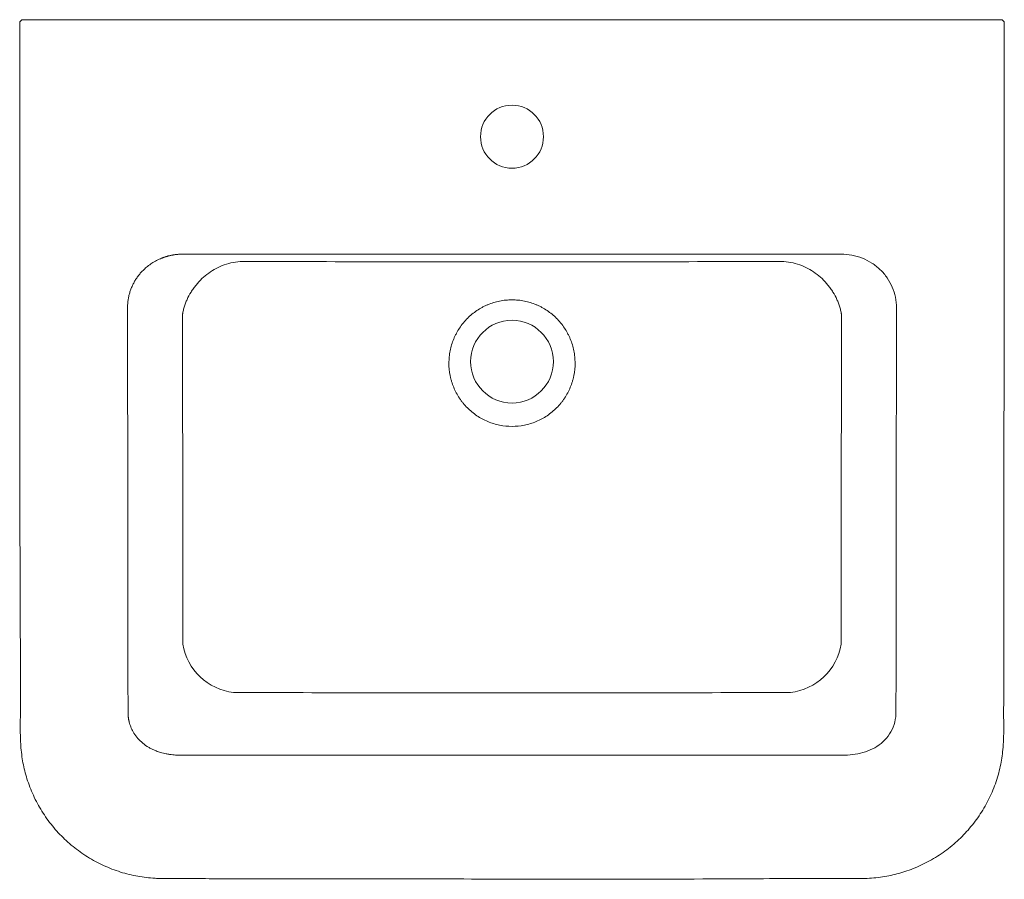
# Model space of a CAD drawing. Header units: millimetres. Extents: x 3520.413 to 3520.96, y 1941.509 to 1941.987.
import ezdxf

# ---------------------------------------------------------------- set-up
doc = ezdxf.new("R2010")
doc.units = ezdxf.units.MM
doc.linetypes.add('SLD-Solid', pattern=[0])
doc.layers.add('SANINDUSA', color=3, linetype='Continuous')

msp = doc.modelspace()

# ---------------------------------------------------------------- linework, layer by layer
at = {"layer": 'SANINDUSA', "linetype": 'SLD-Solid', "lineweight": 15}
msp.add_line((3520.421204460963, 1941.986803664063), (3520.95237371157, 1941.986803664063), dxfattribs=at)
for centre, radius in [((3520.686789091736, 1941.921803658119), 0.01750000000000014), ((3520.686789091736, 1941.796803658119), 0.02299999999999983)]:
    msp.add_circle(centre, radius, dxfattribs=at)
for centre, radius, start, end in [((3520.415204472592, 1941.984803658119), 0.002000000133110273, 89.99999976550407, 180.5322878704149), ((3520.95837371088, 1941.984803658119), 0.002000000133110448, 0.5306183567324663, 90.00000023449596), ((3520.535884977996, 1941.645192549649), 0.03247283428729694, 189.4079894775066, 263.2911686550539), ((3520.837693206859, 1941.645192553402), 0.03247283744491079, 276.7088220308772, 350.5920047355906)]:
    msp.add_arc(centre, radius, start, end, dxfattribs=at)
for points, knots in [([(3520.415289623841, 1941.986803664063), (3520.415273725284, 1941.986803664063), (3520.415226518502, 1941.986803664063), (3520.415885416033, 1941.986803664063), (3520.417144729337, 1941.986803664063), (3520.418894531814, 1941.986803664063), (3520.420332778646, 1941.986803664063), (3520.421104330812, 1941.986803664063), (3520.421204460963, 1941.986803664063)], [0, 0, 0, 0, 0.1090432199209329, 0.3237765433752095, 0.5385103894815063, 0.7532448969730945, 0.967976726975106, 1, 1, 1, 1]), ([(3520.958288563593, 1941.986803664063), (3520.958304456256, 1941.986803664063), (3520.958351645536, 1941.986803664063), (3520.957692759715, 1941.986803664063), (3520.956433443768, 1941.986803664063), (3520.95468364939, 1941.986803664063), (3520.953245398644, 1941.986803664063), (3520.95247384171, 1941.986803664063), (3520.95237371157, 1941.986803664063)], [0, 0, 0, 0, 0.1090432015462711, 0.3237764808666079, 0.5385102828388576, 0.7532433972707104, 0.9679767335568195, 1, 1, 1, 1]), ([(3520.413220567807, 1941.984803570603), (3520.413282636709, 1941.917009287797), (3520.413381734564, 1941.808770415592), (3520.413275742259, 1941.680308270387), (3520.413748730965, 1941.617109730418), (3520.41349863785, 1941.59260501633), (3520.413594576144, 1941.588324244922), (3520.413633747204, 1941.586576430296)], [0, 0, 0, 0, 0.5107205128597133, 0.815405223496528, 0.9677451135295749, 0.986830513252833, 1, 1, 1, 1]), ([(3520.959945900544, 1941.586576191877), (3520.959984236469, 1941.588125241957), (3520.960074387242, 1941.591767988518), (3520.959985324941, 1941.599184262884), (3520.960047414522, 1941.611480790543), (3520.960072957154, 1941.707778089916), (3520.9603671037, 1941.833104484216), (3520.96035402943, 1941.952001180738), (3520.960350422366, 1941.984803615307)], [0, 0, 0, 0, 0.01167227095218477, 0.0274485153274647, 0.055866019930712, 0.1043084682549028, 0.7528874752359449, 1, 1, 1, 1]), ([(3520.503958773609, 1941.856537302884), (3520.503766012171, 1941.856536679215), (3520.503382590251, 1941.856535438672), (3520.502810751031, 1941.856520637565), (3520.502245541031, 1941.856496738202), (3520.501687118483, 1941.856463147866), (3520.50113563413, 1941.856420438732), (3520.500591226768, 1941.856368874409), (3520.500054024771, 1941.856308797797), (3520.499524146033, 1941.856240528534), (3520.49900169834, 1941.856164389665), (3520.498486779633, 1941.856080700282), (3520.497979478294, 1941.855989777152), (3520.497479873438, 1941.855891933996), (3520.496988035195, 1941.8557874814), (3520.496504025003, 1941.855676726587), (3520.496027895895, 1941.85555997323), (3520.495559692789, 1941.855437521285), (3520.495099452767, 1941.855309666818), (3520.494647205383, 1941.855176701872), (3520.494202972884, 1941.855038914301), (3520.493766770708, 1941.854896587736), (3520.493338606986, 1941.854750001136), (3520.492918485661, 1941.854599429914), (3520.492506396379, 1941.854445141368), (3520.49126446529, 1941.853960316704), (3520.489263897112, 1941.853045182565), (3520.48664488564, 1941.85151659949), (3520.484265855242, 1941.849798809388), (3520.482541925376, 1941.848285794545), (3520.481353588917, 1941.84709605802), (3520.480602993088, 1941.846286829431), (3520.47988534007, 1941.845453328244), (3520.479201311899, 1941.844596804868), (3520.478551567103, 1941.843718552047), (3520.477936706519, 1941.842819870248), (3520.477357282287, 1941.841902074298), (3520.476813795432, 1941.840966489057), (3520.476306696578, 1941.840014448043), (3520.475836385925, 1941.839047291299), (3520.475403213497, 1941.838066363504), (3520.475007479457, 1941.837073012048), (3520.474649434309, 1941.836068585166), (3520.474329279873, 1941.835054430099), (3520.474047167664, 1941.834031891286), (3520.473803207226, 1941.833002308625), (3520.473597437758, 1941.831967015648), (3520.473429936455, 1941.830927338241), (3520.473300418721, 1941.829884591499), (3520.473209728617, 1941.828840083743), (3520.473154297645, 1941.827795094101), (3520.473149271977, 1941.827098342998), (3520.473146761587, 1941.826750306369)], [0, 0, 0, 0, 0.01214655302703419, 0.02416071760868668, 0.03604250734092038, 0.04779193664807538, 0.05940902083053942, 0.07089377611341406, 0.08224621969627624, 0.09346636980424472, 0.1045542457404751, 0.1155098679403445, 0.1263332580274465, 0.1370244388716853, 0.1475834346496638, 0.1580102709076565, 0.1683049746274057, 0.1784675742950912, 0.1884980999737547, 0.1983965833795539, 0.2081630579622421, 0.2177975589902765, 0.2273001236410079, 0.2366707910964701, 0.2459096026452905, 0.2550166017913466, 0.3206489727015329, 0.3841988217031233, 0.4456856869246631, 0.5051317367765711, 0.5283670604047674, 0.5515188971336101, 0.5745890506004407, 0.5975793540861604, 0.6204916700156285, 0.6433278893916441, 0.6660899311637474, 0.6887797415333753, 0.7113992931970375, 0.7339505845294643, 0.7564356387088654, 0.7788565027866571, 0.8012152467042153, 0.8235139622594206, 0.8457547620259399, 0.8679397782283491, 0.8900711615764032, 0.9121510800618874, 0.934181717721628, 0.9561652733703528, 0.9781039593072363, 1, 1, 1, 1]), ([(3520.900431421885, 1941.826750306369), (3520.900437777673, 1941.828733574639), (3520.90024286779, 1941.830680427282), (3520.899467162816, 1941.834509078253), (3520.898875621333, 1941.836412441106), (3520.897334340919, 1941.840025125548), (3520.896389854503, 1941.841738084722), (3520.894150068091, 1941.844983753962), (3520.892854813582, 1941.846506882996), (3520.890021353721, 1941.84924081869), (3520.888462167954, 1941.850476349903), (3520.885097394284, 1941.852640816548), (3520.883330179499, 1941.853547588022), (3520.877771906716, 1941.8557619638), (3520.87369570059, 1941.856545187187), (3520.869619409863, 1941.856537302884)], [0, 0, 0, 0, 0.125, 0.125, 0.25, 0.25, 0.375, 0.375, 0.5, 0.5, 0.625, 0.625, 0.75, 0.75, 1, 1, 1, 1]), ([(3520.526894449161, 1941.850620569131), (3520.525342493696, 1941.850066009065), (3520.523846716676, 1941.849400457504), (3520.520958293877, 1941.847865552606), (3520.519564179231, 1941.846994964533), (3520.516884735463, 1941.845055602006), (3520.51563345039, 1941.844011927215), (3520.513291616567, 1941.841790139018), (3520.512201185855, 1941.84061192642), (3520.51068373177, 1941.838745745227), (3520.510196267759, 1941.838104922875), (3520.509273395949, 1941.836807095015), (3520.508836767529, 1941.836148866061), (3520.507598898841, 1941.834147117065), (3520.506869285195, 1941.832776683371), (3520.50591633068, 1941.830667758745), (3520.505622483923, 1941.829955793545), (3520.505087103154, 1941.828526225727), (3520.504844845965, 1941.827807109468), (3520.504411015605, 1941.826360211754), (3520.504219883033, 1941.825633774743), (3520.503972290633, 1941.824541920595), (3520.5038962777, 1941.824177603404), (3520.503792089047, 1941.823630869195), (3520.503759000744, 1941.823448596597), (3520.503696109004, 1941.823084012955), (3520.503666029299, 1941.822899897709), (3520.50363821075, 1941.822719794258)], [0, 0, 0, 0, 0.1249999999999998, 0.1249999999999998, 0.2499999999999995, 0.2499999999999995, 0.3749999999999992, 0.3749999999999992, 0.499999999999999, 0.499999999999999, 0.5624999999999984, 0.5624999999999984, 0.6249999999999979, 0.6249999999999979, 0.7499999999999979, 0.7499999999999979, 0.8124999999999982, 0.8124999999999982, 0.8749999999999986, 0.8749999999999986, 0.9374999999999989, 0.9374999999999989, 0.9687499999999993, 0.9687499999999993, 0.9843749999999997, 0.9843749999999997, 1, 1, 1, 1]), ([(3520.536995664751, 1941.852394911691), (3520.535263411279, 1941.852386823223), (3520.533555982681, 1941.852232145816), (3520.530188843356, 1941.851641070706), (3520.528529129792, 1941.851204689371), (3520.526894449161, 1941.850620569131)], [0, 0, 0, 0, 0.5, 0.5, 1, 1, 1, 1]), ([(3520.536995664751, 1941.852394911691), (3520.561950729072, 1941.852364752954), (3520.586914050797, 1941.852342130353), (3520.636848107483, 1941.852311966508), (3520.661817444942, 1941.852304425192), (3520.686789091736, 1941.852304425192)], [0, 0, 0, 0, 0.5, 0.5, 1, 1, 1, 1]), ([(3520.836582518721, 1941.852394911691), (3520.8116274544, 1941.852364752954), (3520.786664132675, 1941.852342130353), (3520.736730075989, 1941.852311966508), (3520.711760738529, 1941.852304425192), (3520.686789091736, 1941.852304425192)], [0, 0, 0, 0, 0.5000000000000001, 0.5000000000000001, 1, 1, 1, 1]), ([(3520.836582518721, 1941.852394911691), (3520.838314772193, 1941.852386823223), (3520.84002220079, 1941.852232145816), (3520.843389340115, 1941.851641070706), (3520.845049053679, 1941.851204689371), (3520.846683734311, 1941.850620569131)], [0, 0, 0, 0, 0.5, 0.5, 1, 1, 1, 1]), ([(3520.846683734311, 1941.850620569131), (3520.848235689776, 1941.850066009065), (3520.849731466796, 1941.849400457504), (3520.852619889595, 1941.847865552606), (3520.854014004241, 1941.846994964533), (3520.856693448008, 1941.845055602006), (3520.857944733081, 1941.844011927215), (3520.860286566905, 1941.841790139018), (3520.861376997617, 1941.84061192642), (3520.862894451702, 1941.838745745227), (3520.863381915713, 1941.838104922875), (3520.864304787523, 1941.836807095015), (3520.864741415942, 1941.836148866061), (3520.86597928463, 1941.834147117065), (3520.866708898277, 1941.832776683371), (3520.867661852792, 1941.830667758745), (3520.867955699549, 1941.829955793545), (3520.868491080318, 1941.828526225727), (3520.868733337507, 1941.827807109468), (3520.869167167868, 1941.826360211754), (3520.869358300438, 1941.825633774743), (3520.869605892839, 1941.824541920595), (3520.869681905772, 1941.824177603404), (3520.869786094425, 1941.823630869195), (3520.869819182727, 1941.823448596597), (3520.869882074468, 1941.823084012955), (3520.869912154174, 1941.822899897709), (3520.869939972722, 1941.822719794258)], [0, 0, 0, 0, 0.1249999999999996, 0.1249999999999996, 0.2499999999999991, 0.2499999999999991, 0.3749999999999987, 0.3749999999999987, 0.4999999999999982, 0.4999999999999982, 0.562499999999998, 0.562499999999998, 0.6249999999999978, 0.6249999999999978, 0.7499999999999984, 0.7499999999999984, 0.8124999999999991, 0.8124999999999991, 0.8749999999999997, 0.8749999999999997, 0.9375000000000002, 0.9375000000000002, 0.9687500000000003, 0.9687500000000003, 0.9843750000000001, 0.9843750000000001, 1, 1, 1, 1]), ([(3520.473146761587, 1941.826750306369), (3520.47316519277, 1941.808680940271), (3520.473202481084, 1941.772124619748), (3520.473264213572, 1941.716664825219), (3520.473331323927, 1941.659955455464), (3520.473381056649, 1941.621733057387), (3520.473406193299, 1941.602414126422)], [0, 0, 0, 0, 0.2416375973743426, 0.4888595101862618, 0.7416517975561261, 1, 1, 1, 1]), ([(3520.686789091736, 1941.760803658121), (3520.684469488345, 1941.760803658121), (3520.682184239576, 1941.761032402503), (3520.678806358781, 1941.761708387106), (3520.677688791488, 1941.761989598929), (3520.675470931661, 1941.762667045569), (3520.674387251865, 1941.763058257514), (3520.671213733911, 1941.764382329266), (3520.669198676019, 1941.765464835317), (3520.666329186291, 1941.767392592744), (3520.665396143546, 1941.768088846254), (3520.663622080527, 1941.769554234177), (3520.662775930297, 1941.770326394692), (3520.661163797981, 1941.771948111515), (3520.660397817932, 1941.772797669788), (3520.659309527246, 1941.774130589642), (3520.658956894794, 1941.774584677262), (3520.658272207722, 1941.77551271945), (3520.657939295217, 1941.775987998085), (3520.656339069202, 1941.778397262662), (3520.655266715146, 1941.780420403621), (3520.653959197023, 1941.783593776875), (3520.6535738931, 1941.78467484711), (3520.653073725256, 1941.786332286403), (3520.652919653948, 1941.786892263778), (3520.652640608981, 1941.788013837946), (3520.652515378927, 1941.788575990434), (3520.651959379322, 1941.79139345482), (3520.651737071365, 1941.793668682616), (3520.651736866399, 1941.796539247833), (3520.651750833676, 1941.797114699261), (3520.651807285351, 1941.798268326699), (3520.651849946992, 1941.798847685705), (3520.652019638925, 1941.800571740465), (3520.652188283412, 1941.801707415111), (3520.652856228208, 1941.805074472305), (3520.653515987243, 1941.807266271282), (3520.654617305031, 1941.809937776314), (3520.654851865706, 1941.810469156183), (3520.655343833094, 1941.811513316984), (3520.655601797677, 1941.812027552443), (3520.656411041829, 1941.81354711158), (3520.656997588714, 1941.814529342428), (3520.6582637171, 1941.816432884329), (3520.658943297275, 1941.817354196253), (3520.660033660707, 1941.818689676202), (3520.660408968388, 1941.819127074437), (3520.661183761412, 1941.81998603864), (3520.661583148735, 1941.820407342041), (3520.663618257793, 1941.822450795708), (3520.6653844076, 1941.823904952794), (3520.668236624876, 1941.825820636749), (3520.669221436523, 1941.826414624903), (3520.670751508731, 1941.827236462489), (3520.671268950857, 1941.8274980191), (3520.672310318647, 1941.827992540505), (3520.672835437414, 1941.828226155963), (3520.675482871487, 1941.829327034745), (3520.677670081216, 1941.829994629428), (3520.681056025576, 1941.830672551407), (3520.68220784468, 1941.830844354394), (3520.684500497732, 1941.83107078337), (3520.685645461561, 1941.831126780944), (3520.686789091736, 1941.831126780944)], [0, 0, 0, 0, 0.06249999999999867, 0.06249999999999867, 0.093749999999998, 0.093749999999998, 0.1249999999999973, 0.1249999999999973, 0.187499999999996, 0.187499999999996, 0.2187499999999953, 0.2187499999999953, 0.2499999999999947, 0.2499999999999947, 0.281249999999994, 0.281249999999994, 0.2968749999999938, 0.2968749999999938, 0.3124999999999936, 0.3124999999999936, 0.3749999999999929, 0.3749999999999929, 0.4062499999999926, 0.4062499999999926, 0.4218749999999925, 0.4218749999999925, 0.4374999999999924, 0.4374999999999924, 0.499999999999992, 0.499999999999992, 0.5156249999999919, 0.5156249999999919, 0.5312499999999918, 0.5312499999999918, 0.5624999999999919, 0.5624999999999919, 0.624999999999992, 0.624999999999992, 0.6406249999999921, 0.6406249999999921, 0.6562499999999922, 0.6562499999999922, 0.6874999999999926, 0.6874999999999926, 0.7187499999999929, 0.7187499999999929, 0.7343749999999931, 0.7343749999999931, 0.7499999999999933, 0.7499999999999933, 0.8124999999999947, 0.8124999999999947, 0.8437499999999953, 0.8437499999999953, 0.8593749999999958, 0.8593749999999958, 0.8749999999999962, 0.8749999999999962, 0.9374999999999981, 0.9374999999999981, 0.968749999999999, 0.968749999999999, 1, 1, 1, 1]), ([(3520.686789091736, 1941.760803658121), (3520.689108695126, 1941.760803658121), (3520.691393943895, 1941.761032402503), (3520.69477182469, 1941.761708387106), (3520.695889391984, 1941.761989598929), (3520.698107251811, 1941.762667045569), (3520.699190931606, 1941.763058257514), (3520.702364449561, 1941.764382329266), (3520.704379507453, 1941.765464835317), (3520.707248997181, 1941.767392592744), (3520.708182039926, 1941.768088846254), (3520.709956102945, 1941.769554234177), (3520.710802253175, 1941.770326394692), (3520.712414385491, 1941.771948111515), (3520.713180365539, 1941.772797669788), (3520.714268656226, 1941.774130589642), (3520.714621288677, 1941.774584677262), (3520.71530597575, 1941.77551271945), (3520.715638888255, 1941.775987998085), (3520.717239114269, 1941.778397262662), (3520.718311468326, 1941.780420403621), (3520.719618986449, 1941.783593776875), (3520.720004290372, 1941.78467484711), (3520.720504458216, 1941.786332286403), (3520.720658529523, 1941.786892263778), (3520.720937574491, 1941.788013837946), (3520.721062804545, 1941.788575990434), (3520.72161880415, 1941.79139345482), (3520.721841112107, 1941.793668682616), (3520.721841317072, 1941.796539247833), (3520.721827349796, 1941.797114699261), (3520.721770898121, 1941.798268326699), (3520.72172823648, 1941.798847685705), (3520.721558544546, 1941.800571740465), (3520.72138990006, 1941.801707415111), (3520.720721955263, 1941.805074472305), (3520.720062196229, 1941.807266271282), (3520.71896087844, 1941.809937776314), (3520.718726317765, 1941.810469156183), (3520.718234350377, 1941.811513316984), (3520.717976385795, 1941.812027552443), (3520.717167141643, 1941.81354711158), (3520.716580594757, 1941.814529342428), (3520.715314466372, 1941.816432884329), (3520.714634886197, 1941.817354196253), (3520.713544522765, 1941.818689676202), (3520.713169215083, 1941.819127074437), (3520.71239442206, 1941.81998603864), (3520.711995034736, 1941.820407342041), (3520.709959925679, 1941.822450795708), (3520.708193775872, 1941.823904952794), (3520.705341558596, 1941.825820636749), (3520.704356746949, 1941.826414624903), (3520.70282667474, 1941.827236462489), (3520.702309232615, 1941.8274980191), (3520.701267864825, 1941.827992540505), (3520.700742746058, 1941.828226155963), (3520.698095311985, 1941.829327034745), (3520.695908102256, 1941.829994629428), (3520.692522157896, 1941.830672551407), (3520.691370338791, 1941.830844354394), (3520.68907768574, 1941.83107078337), (3520.687932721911, 1941.831126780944), (3520.686789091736, 1941.831126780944)], [0, 0, 0, 0, 0.06249999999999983, 0.06249999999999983, 0.09374999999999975, 0.09374999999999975, 0.1249999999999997, 0.1249999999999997, 0.1874999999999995, 0.1874999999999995, 0.2187499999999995, 0.2187499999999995, 0.2499999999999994, 0.2499999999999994, 0.2812499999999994, 0.2812499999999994, 0.2968749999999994, 0.2968749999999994, 0.3124999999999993, 0.3124999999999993, 0.3749999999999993, 0.3749999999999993, 0.4062499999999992, 0.4062499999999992, 0.4218749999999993, 0.4218749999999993, 0.4374999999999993, 0.4374999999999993, 0.4999999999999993, 0.4999999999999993, 0.5156249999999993, 0.5156249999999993, 0.5312499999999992, 0.5312499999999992, 0.5624999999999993, 0.5624999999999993, 0.6249999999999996, 0.6249999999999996, 0.6406249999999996, 0.6406249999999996, 0.6562499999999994, 0.6562499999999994, 0.6874999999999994, 0.6874999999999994, 0.7187499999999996, 0.7187499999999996, 0.7343749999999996, 0.7343749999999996, 0.7499999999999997, 0.7499999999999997, 0.8124999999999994, 0.8124999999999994, 0.8437499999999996, 0.8437499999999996, 0.8593749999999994, 0.8593749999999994, 0.8749999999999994, 0.8749999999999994, 0.9374999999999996, 0.9374999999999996, 0.9687499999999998, 0.9687499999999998, 1, 1, 1, 1]), ([(3520.503848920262, 1941.639884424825), (3520.503854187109, 1941.655094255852), (3520.503852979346, 1941.670311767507), (3520.503839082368, 1941.700762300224), (3520.503826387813, 1941.715996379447), (3520.503772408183, 1941.761712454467), (3520.503715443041, 1941.79221135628), (3520.50363821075, 1941.822719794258)], [0, 0, 0, 0, 0.25, 0.25, 0.5, 0.5, 1, 1, 1, 1]), ([(3520.86972926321, 1941.639884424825), (3520.869723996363, 1941.655094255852), (3520.869725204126, 1941.670311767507), (3520.869739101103, 1941.700762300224), (3520.869751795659, 1941.715996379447), (3520.869805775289, 1941.761712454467), (3520.869862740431, 1941.79221135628), (3520.869939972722, 1941.822719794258)], [0, 0, 0, 0, 0.25, 0.25, 0.5, 0.5, 1, 1, 1, 1]), ([(3520.473406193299, 1941.602414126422), (3520.473404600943, 1941.60227557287), (3520.473401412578, 1941.601998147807), (3520.473405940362, 1941.601580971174), (3520.473417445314, 1941.601162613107), (3520.473436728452, 1941.600743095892), (3520.473463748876, 1941.600322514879), (3520.473498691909, 1941.599900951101), (3520.473541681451, 1941.599478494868), (3520.473592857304, 1941.599055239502), (3520.473652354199, 1941.598631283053), (3520.473720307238, 1941.598206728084), (3520.473796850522, 1941.597781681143), (3520.473882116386, 1941.597356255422), (3520.473976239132, 1941.596930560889), (3520.474156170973, 1941.596187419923), (3520.474460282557, 1941.595130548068), (3520.474947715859, 1941.59377848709), (3520.475533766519, 1941.592441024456), (3520.476546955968, 1941.590498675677), (3520.478221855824, 1941.588040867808), (3520.480833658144, 1941.585296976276), (3520.483381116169, 1941.583366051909), (3520.485589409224, 1941.58204978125), (3520.487287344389, 1941.5811885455), (3520.489257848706, 1941.580352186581), (3520.491686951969, 1941.579531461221), (3520.493860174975, 1941.578995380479), (3520.495858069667, 1941.578624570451), (3520.497340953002, 1941.578406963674), (3520.498953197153, 1941.578243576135), (3520.500278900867, 1941.57815445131), (3520.501419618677, 1941.578107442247), (3520.502460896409, 1941.578088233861), (3520.503453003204, 1941.57809092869), (3520.504395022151, 1941.578112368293), (3520.505285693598, 1941.57814777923), (3520.505864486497, 1941.578182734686), (3520.506144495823, 1941.57819964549)], [0, 0, 0, 0, 0.008514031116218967, 0.01704760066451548, 0.0256043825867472, 0.03418802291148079, 0.04280213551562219, 0.05145029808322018, 0.06013604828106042, 0.06886288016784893, 0.07763424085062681, 0.08645352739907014, 0.09532408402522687, 0.1042491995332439, 0.1132321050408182, 0.1222759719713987, 0.151604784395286, 0.1815661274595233, 0.2122523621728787, 0.2437497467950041, 0.3210029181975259, 0.4034679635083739, 0.4918957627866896, 0.533353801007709, 0.5760231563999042, 0.6199380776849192, 0.677630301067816, 0.7489395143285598, 0.7697643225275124, 0.8132068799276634, 0.8483587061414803, 0.876495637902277, 0.9000717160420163, 0.9224441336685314, 0.9436175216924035, 0.9635971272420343, 0.9823889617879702, 1, 1, 1, 1]), ([(3520.867433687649, 1941.57819964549), (3520.869339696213, 1941.578076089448), (3520.87129974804, 1941.578053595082), (3520.875155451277, 1941.578257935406), (3520.877068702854, 1941.578480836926), (3520.880877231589, 1941.579241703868), (3520.882728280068, 1941.579767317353), (3520.886273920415, 1941.581136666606), (3520.887996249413, 1941.58200210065), (3520.891174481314, 1941.584052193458), (3520.892634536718, 1941.585231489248), (3520.89526337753, 1941.587959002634), (3520.89641474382, 1941.589491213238), (3520.899220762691, 1941.594455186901), (3520.90023876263, 1941.598380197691), (3520.900171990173, 1941.602414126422)], [0, 0, 0, 0, 0.1250000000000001, 0.1250000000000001, 0.2500000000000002, 0.2500000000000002, 0.3750000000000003, 0.3750000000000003, 0.5000000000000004, 0.5000000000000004, 0.6250000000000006, 0.6250000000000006, 0.7500000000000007, 0.7500000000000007, 1, 1, 1, 1]), ([(3520.413654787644, 1941.586571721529), (3520.413731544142, 1941.585118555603), (3520.413895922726, 1941.582006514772), (3520.414425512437, 1941.577379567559), (3520.415197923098, 1941.572751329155), (3520.416245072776, 1941.56829398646), (3520.417599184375, 1941.563798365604), (3520.419280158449, 1941.559229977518), (3520.42129504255, 1941.554663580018), (3520.423600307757, 1941.550215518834), (3520.426186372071, 1941.545909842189), (3520.429040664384, 1941.541771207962), (3520.432148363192, 1941.5378231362), (3520.435493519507, 1941.534087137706), (3520.439053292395, 1941.530588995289), (3520.4428185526, 1941.527336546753), (3520.446781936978, 1941.524324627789), (3520.450947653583, 1941.521550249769), (3520.455300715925, 1941.519026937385), (3520.459813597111, 1941.516774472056), (3520.464455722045, 1941.514809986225), (3520.469195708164, 1941.513149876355), (3520.474007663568, 1941.511796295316), (3520.478779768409, 1941.510802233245), (3520.483609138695, 1941.510119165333), (3520.487870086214, 1941.509714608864), (3520.490596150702, 1941.509608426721), (3520.491654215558, 1941.509567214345)], [0, 0, 0, 0, 0.0360779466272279, 0.07726305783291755, 0.1154033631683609, 0.1523715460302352, 0.1907174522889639, 0.2317597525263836, 0.2729992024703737, 0.3144002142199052, 0.3559086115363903, 0.3974612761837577, 0.438981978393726, 0.4804151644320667, 0.5217268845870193, 0.5626539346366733, 0.6037086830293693, 0.6450841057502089, 0.6866820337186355, 0.7283931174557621, 0.7700720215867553, 0.8115907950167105, 0.8528481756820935, 0.8939364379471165, 0.9323584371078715, 0.973746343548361, 1, 1, 1, 1]), ([(3520.881925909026, 1941.509557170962), (3520.883471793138, 1941.509630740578), (3520.886692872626, 1941.509784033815), (3520.891442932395, 1941.510297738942), (3520.896118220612, 1941.511048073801), (3520.900637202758, 1941.51207660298), (3520.905182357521, 1941.513409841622), (3520.909790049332, 1941.515072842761), (3520.914378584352, 1941.517061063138), (3520.91886171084, 1941.519344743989), (3520.923208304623, 1941.521912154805), (3520.927386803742, 1941.524747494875), (3520.931367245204, 1941.527832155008), (3520.93512084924, 1941.531143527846), (3520.938631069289, 1941.53466728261), (3520.94190663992, 1941.53839832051), (3520.944950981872, 1941.542338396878), (3520.947756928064, 1941.546482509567), (3520.950305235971, 1941.550806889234), (3520.95258011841, 1941.555289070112), (3520.954568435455, 1941.559904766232), (3520.956257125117, 1941.56463366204), (3520.957638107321, 1941.569418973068), (3520.958650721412, 1941.574161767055), (3520.959350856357, 1941.578943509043), (3520.959763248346, 1941.583055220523), (3520.959875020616, 1941.58564213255), (3520.959915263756, 1941.586573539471)], [0, 0, 0, 0, 0.03836984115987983, 0.07994927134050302, 0.1183955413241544, 0.155725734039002, 0.1947905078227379, 0.2357785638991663, 0.2771160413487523, 0.3187125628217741, 0.3604566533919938, 0.4022135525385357, 0.4438447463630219, 0.4852440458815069, 0.526247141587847, 0.5670943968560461, 0.6082766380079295, 0.6496333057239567, 0.691113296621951, 0.7326586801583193, 0.7741907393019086, 0.8156502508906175, 0.8570927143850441, 0.8976032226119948, 0.9357995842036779, 0.9768849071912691, 1, 1, 1, 1]), ([(3520.506144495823, 1941.57819964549), (3520.513672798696, 1941.578191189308), (3520.528729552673, 1941.578174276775), (3520.551314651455, 1941.578153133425), (3520.573899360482, 1941.578135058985), (3520.596482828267, 1941.57812034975), (3520.619064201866, 1941.5781088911), (3520.641642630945, 1941.578100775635), (3520.664217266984, 1941.57809569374), (3520.679265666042, 1941.578095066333), (3520.686789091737, 1941.578094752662)], [0, 0, 0, 0, 0.1250243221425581, 0.2500511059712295, 0.3750756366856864, 0.5000932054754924, 0.6250991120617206, 0.7500886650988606, 0.8750571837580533, 1, 1, 1, 1]), ([(3520.491657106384, 1941.509580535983), (3520.49251595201, 1941.509554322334), (3520.495268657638, 1941.509470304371), (3520.501089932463, 1941.509559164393), (3520.511006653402, 1941.509506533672), (3520.565818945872, 1941.509429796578), (3520.668321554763, 1941.50931712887), (3520.783663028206, 1941.509109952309), (3520.854597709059, 1941.509686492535), (3520.876362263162, 1941.509477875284), (3520.88033311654, 1941.509545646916), (3520.881919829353, 1941.509572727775)], [0, 0, 0, 0, 0.006604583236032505, 0.02116849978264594, 0.0447422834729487, 0.08283891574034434, 0.4425117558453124, 0.8326972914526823, 0.9694723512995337, 0.9878014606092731, 1, 1, 1, 1])]:
    msp.add_open_spline(points, degree=3, knots=knots, dxfattribs=at)
for points in [[(3520.503958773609, 1941.856537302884), (3520.564902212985, 1941.856537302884), (3520.62584565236, 1941.856537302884), (3520.686789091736, 1941.856537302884)], [(3520.869619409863, 1941.856537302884), (3520.808675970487, 1941.856537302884), (3520.747732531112, 1941.856537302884), (3520.686789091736, 1941.856537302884)], [(3520.900171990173, 1941.602414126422), (3520.900271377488, 1941.677192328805), (3520.90035655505, 1941.751971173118), (3520.900431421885, 1941.826750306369)], [(3520.686789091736, 1941.612737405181), (3520.635210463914, 1941.612737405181), (3520.583643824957, 1941.612805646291), (3520.532091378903, 1941.612942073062)], [(3520.686789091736, 1941.612737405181), (3520.738367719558, 1941.612737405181), (3520.789934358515, 1941.612805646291), (3520.841486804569, 1941.612942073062)], [(3520.686789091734, 1941.578094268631), (3520.74700447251, 1941.578094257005), (3520.807219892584, 1941.578129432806), (3520.867433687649, 1941.57819964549)]]:
    msp.add_open_spline(points, degree=3, dxfattribs=at)

doc.saveas('drawing.dxf')
